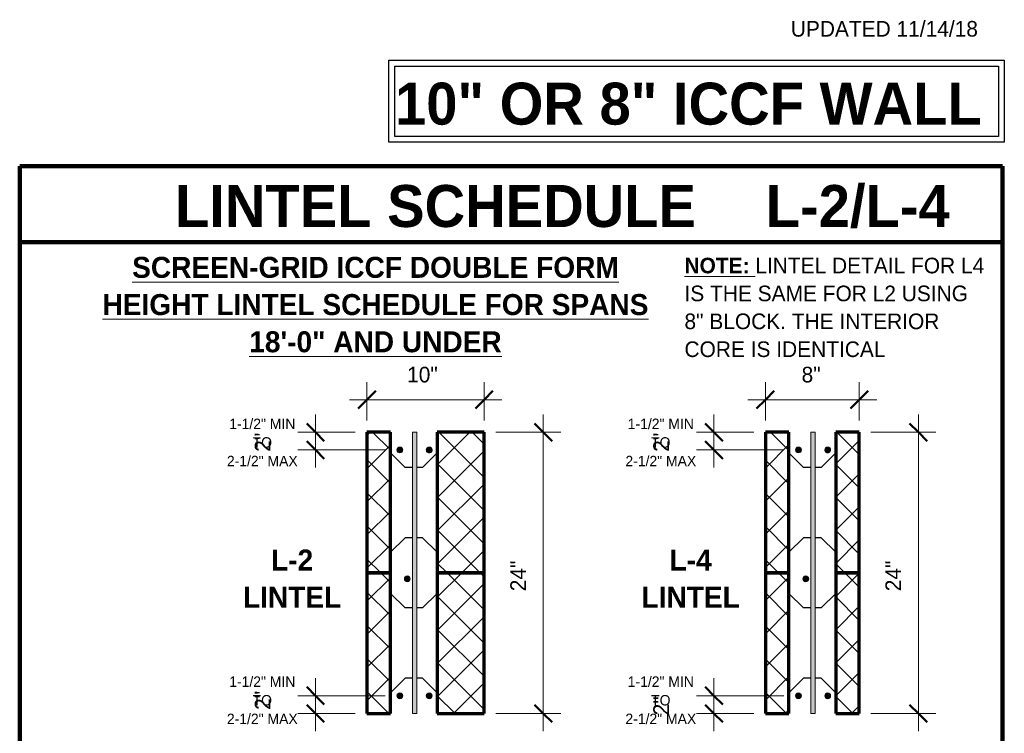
# Model space of a CAD drawing. Header units: inches. Extents: x 0 to 1352, y -35 to 287.
# Tile 13 of 13: x 1268 to 1352, y 19 to 80. Entities that reach past the tile are written whole.
import ezdxf

# ---------------------------------------------------------------- set-up
doc = ezdxf.new("R2010")
doc.units = ezdxf.units.IN
doc.header["$MEASUREMENT"] = 0
doc.linetypes.add('Hidden 1_16_', pattern=[0.09375, 0.0625, -0.03125])
doc.layers.add('A-ANNO-DIMS', color=1, linetype='Continuous')
for name, color, linetype, lineweight in [('A-ANNO-DIMS-16', 1, 'Continuous', 9), ('A-ANNO-TEXT', 2, 'Continuous', 9), ('A-DETL', 5, 'Hidden 1_16_', 9), ('A-DETL-GENF', 3, 'Continuous', 9), ('A-DETL-HLIN', 3, 'Continuous', 70), ('A-DETL-LLIN', 3, 'Continuous', 9), ('A-DETL-MLIN', 3, 'Continuous', 30)]:
    doc.layers.add(name, color=color, linetype=linetype, lineweight=lineweight)
doc.dimstyles.new('Linear_-_3_32__SBT_INCH_INCREM', dxfattribs={"dimscale": 12, "dimtxt": 0.125, "dimasz": 0.18, "dimexe": 0.125, "dimexo": 0.005208, "dimgap": 0.083333, "dimtad": 1, "dimtoh": 1, "dimdec": 0, "dimzin": 1, "dimdsep": 46, "dimlunit": 5, "dimtxsty": 'Standard', "dimtsz": 0.088388, "dimcen": 0.09, "dimdle": 0.125, "dimazin": 0, "dimtfac": 1, "dimtdec": 0, "dimtmove": 0, "dimatfit": 3, "dimfxl": 0, "dimtvp": 1, "dimtolj": 1, "dimtzin": 0, "dimarcsym": 0})
doc.dimstyles.new('Linear_-_3_32__SBT_INCH_INCREM_TO_1_2_', dxfattribs={"dimscale": 12, "dimtxt": 0.125, "dimasz": 0.18, "dimexe": 0.125, "dimexo": 0.005208, "dimgap": 0.083333, "dimtad": 1, "dimtoh": 1, "dimdec": 0, "dimzin": 1, "dimdsep": 46, "dimlunit": 5, "dimtxsty": 'Standard', "dimtsz": 0.088388, "dimcen": 0.09, "dimdle": 0.125, "dimazin": 0, "dimtfac": 1, "dimtdec": 0, "dimtmove": 0, "dimatfit": 3, "dimfxl": 0, "dimtvp": 1, "dimtolj": 1, "dimtzin": 0, "dimarcsym": 0})
pattern_1 = [(45, (1096.709, 0), (-1.414214, 1.414214), []), (135, (1096.709, 0), (-1.414214, -1.414214), [])]

# ---------------------------------------------------------------- blocks, each defined once
blk = doc.blocks.new('Reinf Bar Secti_0_ _ UNDER3')
at = {"layer": 'A-DETL-GENF'}
h = blk.add_hatch(color=256, dxfattribs=at)
edge = h.paths.add_edge_path(flags=0)
edge.add_arc((0, 0), 0.25, 180, 360)
edge.add_arc((0, 0), 0.25, 0, 180)
for start, end in [(0, 180), (180, 0)]:
    blk.add_arc((0, 0), 0.25, start, end, dxfattribs=at)
blk = doc.blocks.new('Reinf Bar Secti_0_ _ UNDER5')
at = {"layer": 'A-DETL-GENF'}
h = blk.add_hatch(color=256, dxfattribs=at)
edge = h.paths.add_edge_path(flags=0)
edge.add_arc((0, 0), 0.25, 180, 360)
edge.add_arc((0, 0), 0.25, 360, 540)
for start, end in [(360, 180), (180, 360)]:
    blk.add_arc((0, 0), 0.25, start, end, dxfattribs=at)
blk = doc.blocks.new('DIMBLOCK12-LINT_0_ _ UNDER0')
at = {"layer": 'A-ANNO-DIMS-16'}
for p, q in [((1312.186, 46.654), (1312.186, 19.654)), ((1308.142, 45.154), (1313.686, 45.154)), ((1312.186, 45.154), (1308.142, 45.154)), ((1308.142, 21.154), (1313.686, 21.154)), ((1312.186, 21.154), (1308.142, 21.154))]:
    blk.add_line(p, q, dxfattribs=at)
at = {"layer": 'A-ANNO-DIMS-16', "lineweight": 50}
for p, q in [((1312.186, 45.154), (1311.436, 45.904)), ((1312.186, 45.154), (1312.936, 44.404)), ((1312.186, 21.154), (1311.436, 21.904)), ((1312.186, 21.154), (1312.936, 20.404))]:
    blk.add_line(p, q, dxfattribs=at)
at = {"layer": 'A-ANNO-DIMS-16', "color": 0, "insert": (1309.376, 31.582), "char_height": 1.33411, "width": 3.77143, "attachment_point": 1, "rotation": 90, "line_spacing_factor": 1.070803}
blk.add_mtext('\\fStylus BT|b0|i0|c0|p34|;24"', dxfattribs=at)
blk = doc.blocks.new('DIMBLOCK13-LINT_0_ _ UNDER0')
at = {"layer": 'A-ANNO-DIMS-16'}
for p, q in [((1297.142, 46.154), (1297.142, 49.428)), ((1307.142, 46.154), (1307.142, 49.428)), ((1295.642, 47.928), (1308.642, 47.928)), ((1297.142, 47.928), (1297.142, 46.154)), ((1307.142, 47.928), (1307.142, 46.154))]:
    blk.add_line(p, q, dxfattribs=at)
at = {"layer": 'A-ANNO-DIMS-16', "lineweight": 50}
for p, q in [((1297.142, 47.928), (1296.392, 47.178)), ((1297.142, 47.928), (1297.892, 48.678)), ((1307.142, 47.928), (1306.392, 47.178)), ((1307.142, 47.928), (1307.892, 48.678))]:
    blk.add_line(p, q, dxfattribs=at)
at = {"layer": 'A-ANNO-DIMS-16', "color": 0, "insert": (1300.571, 50.738), "char_height": 1.33411, "width": 3.77143, "attachment_point": 1, "line_spacing_factor": 1.070803}
blk.add_mtext('\\fStylus BT|b0|i0|c0|p34|;10"', dxfattribs=at)
blk = doc.blocks.new('DIMBLOCK14-LINT_0_ _ UNDER0')
at = {"layer": 'A-ANNO-DIMS-16'}
for p, q in [((1344.186, 46.654), (1344.186, 19.654)), ((1340.142, 45.154), (1345.686, 45.154)), ((1344.186, 45.154), (1340.142, 45.154)), ((1340.142, 21.154), (1345.686, 21.154)), ((1344.186, 21.154), (1340.142, 21.154))]:
    blk.add_line(p, q, dxfattribs=at)
at = {"layer": 'A-ANNO-DIMS-16', "lineweight": 50}
for p, q in [((1344.186, 45.154), (1343.436, 45.904)), ((1344.186, 45.154), (1344.936, 44.404)), ((1344.186, 21.154), (1343.436, 21.904)), ((1344.186, 21.154), (1344.936, 20.404))]:
    blk.add_line(p, q, dxfattribs=at)
at = {"layer": 'A-ANNO-DIMS-16', "color": 0, "insert": (1341.376, 31.582), "char_height": 1.33411, "width": 3.77143, "attachment_point": 1, "rotation": 90, "line_spacing_factor": 1.070803}
blk.add_mtext('\\fStylus BT|b0|i0|c0|p34|;24"', dxfattribs=at)
blk = doc.blocks.new('DIMBLOCK15-LINT_0_ _ UNDER0')
at = {"layer": 'A-ANNO-DIMS-16'}
for p, q in [((1331.142, 46.154), (1331.142, 49.428)), ((1339.142, 46.154), (1339.142, 49.428)), ((1329.642, 47.928), (1340.642, 47.928)), ((1331.142, 47.928), (1331.142, 46.154)), ((1339.142, 47.928), (1339.142, 46.154))]:
    blk.add_line(p, q, dxfattribs=at)
at = {"layer": 'A-ANNO-DIMS-16', "lineweight": 50}
for p, q in [((1331.142, 47.928), (1330.392, 47.178)), ((1331.142, 47.928), (1331.892, 48.678)), ((1339.142, 47.928), (1338.392, 47.178)), ((1339.142, 47.928), (1339.892, 48.678))]:
    blk.add_line(p, q, dxfattribs=at)
at = {"layer": 'A-ANNO-DIMS-16', "color": 0, "insert": (1334.226, 50.738), "char_height": 1.33411, "width": 2.2, "attachment_point": 1, "line_spacing_factor": 1.070803}
blk.add_mtext('\\fStylus BT|b0|i0|c0|p34|;8"', dxfattribs=at)
blk = doc.blocks.new('DIMBLOCK16-LINT_0_ _ UNDER0')
at = {"layer": 'A-ANNO-DIMS-16'}
for p, q in [((1292.751, 46.654), (1292.751, 42.142)), ((1296.142, 45.154), (1291.251, 45.154)), ((1292.751, 45.154), (1296.142, 45.154)), ((1298.705, 43.642), (1291.251, 43.642)), ((1292.751, 43.642), (1298.705, 43.642))]:
    blk.add_line(p, q, dxfattribs=at)
at = {"layer": 'A-ANNO-DIMS-16', "lineweight": 50}
for p, q in [((1292.751, 45.154), (1292.001, 45.904)), ((1292.751, 45.154), (1293.501, 44.404)), ((1292.751, 43.642), (1292.001, 44.392)), ((1292.751, 43.642), (1293.501, 42.892))]:
    blk.add_line(p, q, dxfattribs=at)
at = {"layer": 'A-ANNO-DIMS-16', "color": 0, "insert": (1287.572, 43.481), "char_height": 1.33411, "width": 2.2, "attachment_point": 1, "rotation": 90, "line_spacing_factor": 1.070803}
blk.add_mtext('\\fStylus BT|b0|i0|c0|p34|;2"', dxfattribs=at)
blk = doc.blocks.new('DIMBLOCK17-LINT_0_ _ UNDER0')
at = {"layer": 'A-ANNO-DIMS-16'}
for p, q in [((1326.751, 46.654), (1326.751, 42.142)), ((1330.142, 45.154), (1325.251, 45.154)), ((1326.751, 45.154), (1330.142, 45.154)), ((1332.705, 43.642), (1325.251, 43.642)), ((1326.751, 43.642), (1332.705, 43.642))]:
    blk.add_line(p, q, dxfattribs=at)
at = {"layer": 'A-ANNO-DIMS-16', "lineweight": 50}
for p, q in [((1326.751, 45.154), (1326.001, 45.904)), ((1326.751, 45.154), (1327.501, 44.404)), ((1326.751, 43.642), (1326.001, 44.392)), ((1326.751, 43.642), (1327.501, 42.892))]:
    blk.add_line(p, q, dxfattribs=at)
at = {"layer": 'A-ANNO-DIMS-16', "color": 0, "insert": (1321.572, 43.481), "char_height": 1.33411, "width": 2.2, "attachment_point": 1, "rotation": 90, "line_spacing_factor": 1.070803}
blk.add_mtext('\\fStylus BT|b0|i0|c0|p34|;2"', dxfattribs=at)
blk = doc.blocks.new('DIMBLOCK18-LINT_0_ _ UNDER0')
at = {"layer": 'A-ANNO-DIMS-16'}
for p, q in [((1292.751, 19.654), (1292.751, 24.166)), ((1298.705, 22.666), (1291.251, 22.666)), ((1292.751, 22.666), (1298.705, 22.666)), ((1296.142, 21.154), (1291.251, 21.154)), ((1292.751, 21.154), (1296.142, 21.154))]:
    blk.add_line(p, q, dxfattribs=at)
at = {"layer": 'A-ANNO-DIMS-16', "lineweight": 50}
for p, q in [((1292.751, 22.666), (1292.001, 23.416)), ((1292.751, 21.154), (1292.001, 21.904)), ((1292.751, 22.666), (1293.501, 21.916)), ((1292.751, 21.154), (1293.501, 20.404))]:
    blk.add_line(p, q, dxfattribs=at)
at = {"layer": 'A-ANNO-DIMS-16', "color": 0, "insert": (1287.572, 21.458), "char_height": 1.33411, "width": 2.2, "attachment_point": 1, "rotation": 90, "line_spacing_factor": 1.070803}
blk.add_mtext('\\fStylus BT|b0|i0|c0|p34|;2"', dxfattribs=at)
blk = doc.blocks.new('DIMBLOCK19-LINT_0_ _ UNDER0')
at = {"layer": 'A-ANNO-DIMS-16'}
for p, q in [((1326.751, 19.654), (1326.751, 24.166)), ((1332.705, 22.666), (1325.251, 22.666)), ((1326.751, 22.666), (1332.705, 22.666)), ((1330.142, 21.154), (1325.251, 21.154)), ((1326.751, 21.154), (1330.142, 21.154))]:
    blk.add_line(p, q, dxfattribs=at)
at = {"layer": 'A-ANNO-DIMS-16', "lineweight": 50}
for p, q in [((1326.751, 22.666), (1326.001, 23.416)), ((1326.751, 21.154), (1326.001, 21.904)), ((1326.751, 22.666), (1327.501, 21.916)), ((1326.751, 21.154), (1327.501, 20.404))]:
    blk.add_line(p, q, dxfattribs=at)
at = {"layer": 'A-ANNO-DIMS-16', "color": 0, "insert": (1321.572, 20.993), "char_height": 1.33411, "width": 2.2, "attachment_point": 1, "rotation": 90, "line_spacing_factor": 1.070803}
blk.add_mtext('\\fStylus BT|b0|i0|c0|p34|;2"', dxfattribs=at)

msp = doc.modelspace()

# ---------------------------------------------------------------- hatches: boundary and pattern name
at = {"layer": 'A-DETL-GENF'}
h = msp.add_hatch(dxfattribs=at)
h.set_pattern_fill('FP10_25', style=0, pattern_type=2)
h.set_pattern_definition(pattern_1)
h.paths.add_polyline_path([(1297.142, 45.154), (1297.142, 33.154), (1299.142, 33.154), (1299.142, 45.154)], flags=0)
for points in [[(1301.392, 45.154), (1301.017, 45.154), (1301.017, 21.154), (1301.392, 21.154)], [(1335.392, 45.154), (1335.017, 45.154), (1335.017, 21.154), (1335.392, 21.154)]]:
    msp.add_hatch(color=7, dxfattribs=at).paths.add_polyline_path(points, flags=0)
h = msp.add_hatch(dxfattribs=at)
h.set_pattern_fill('FP10_25', style=0, pattern_type=2)
h.set_pattern_definition(pattern_1)
h.paths.add_polyline_path([(1307.142, 45.154), (1303.142, 45.154), (1303.142, 33.154), (1307.142, 33.154)], flags=0)
h = msp.add_hatch(dxfattribs=at)
h.set_pattern_fill('FP10_25', style=0, pattern_type=2)
h.set_pattern_definition(pattern_1)
h.paths.add_polyline_path([(1331.142, 45.154), (1331.142, 33.154), (1333.142, 33.154), (1333.142, 45.154)], flags=0)
h = msp.add_hatch(dxfattribs=at)
h.set_pattern_fill('FP10_25', style=0, pattern_type=2)
h.set_pattern_definition(pattern_1)
h.paths.add_polyline_path([(1339.142, 45.154), (1337.142, 45.154), (1337.142, 33.154), (1339.142, 33.154)], flags=0)
h = msp.add_hatch(dxfattribs=at)
h.set_pattern_fill('FP10_25', style=0, pattern_type=2)
h.set_pattern_definition(pattern_1)
h.paths.add_polyline_path([(1297.142, 33.154), (1297.142, 21.154), (1299.142, 21.154), (1299.142, 33.154)], flags=0)
h = msp.add_hatch(dxfattribs=at)
h.set_pattern_fill('FP10_25', style=0, pattern_type=2)
h.set_pattern_definition(pattern_1)
h.paths.add_polyline_path([(1307.142, 33.154), (1303.142, 33.154), (1303.142, 21.154), (1307.142, 21.154)], flags=0)
h = msp.add_hatch(dxfattribs=at)
h.set_pattern_fill('FP10_25', style=0, pattern_type=2)
h.set_pattern_definition(pattern_1)
h.paths.add_polyline_path([(1331.142, 33.154), (1331.142, 21.154), (1333.142, 21.154), (1333.142, 33.154)], flags=0)
h = msp.add_hatch(dxfattribs=at)
h.set_pattern_fill('FP10_25', style=0, pattern_type=2)
h.set_pattern_definition(pattern_1)
h.paths.add_polyline_path([(1339.142, 33.154), (1337.142, 33.154), (1337.142, 21.154), (1339.142, 21.154)], flags=0)

# ---------------------------------------------------------------- linework, layer by layer
at = {"layer": 'A-DETL', "linetype": 'Continuous', "lineweight": 30}
for p, q in [((1299.021, 76.897), (1351.521, 76.897)), ((1299.021, 69.897), (1299.021, 76.897)), ((1351.521, 76.897), (1351.521, 69.897)), ((1299.521, 76.397), (1351.021, 76.397)), ((1299.521, 70.397), (1299.521, 76.397)), ((1351.021, 76.397), (1351.021, 70.397)), ((1351.521, 69.897), (1299.021, 69.897)), ((1351.021, 70.397), (1299.521, 70.397))]:
    msp.add_line(p, q, dxfattribs=at)
at = {"layer": 'A-DETL', "linetype": 'Continuous', "lineweight": 90}
for p, q in [((1267.517, 67.871), (1351.354, 67.871)), ((1267.517, -29.694), (1267.517, 67.871)), ((1351.354, 67.871), (1351.354, -29.694)), ((1267.517, 61.371), (1351.354, 61.371))]:
    msp.add_line(p, q, dxfattribs=at)
at = {"layer": 'A-DETL', "linetype": 'Continuous'}
for p, q in [((1301.392, 45.154), (1301.017, 45.154)), ((1335.392, 45.154), (1335.017, 45.154)), ((1301.017, 21.154), (1301.392, 21.154)), ((1335.017, 21.154), (1335.392, 21.154))]:
    msp.add_line(p, q, dxfattribs=at)
at = {"layer": 'A-DETL-HLIN'}
for p, q in [((1297.142, 45.154), (1297.142, 33.154)), ((1299.142, 45.154), (1297.142, 45.154)), ((1297.142, 45.154), (1297.142, 33.154)), ((1299.142, 45.154), (1297.142, 45.154)), ((1299.142, 33.154), (1299.142, 45.154)), ((1299.142, 33.154), (1299.142, 45.154)), ((1307.142, 45.154), (1303.142, 45.154)), ((1303.142, 45.154), (1303.142, 33.154)), ((1307.142, 45.154), (1303.142, 45.154)), ((1303.142, 45.154), (1303.142, 33.154)), ((1307.142, 33.154), (1307.142, 45.154)), ((1307.142, 33.154), (1307.142, 45.154)), ((1331.142, 45.154), (1331.142, 33.154)), ((1333.142, 45.154), (1331.142, 45.154)), ((1331.142, 45.154), (1331.142, 33.154)), ((1333.142, 45.154), (1331.142, 45.154)), ((1333.142, 33.154), (1333.142, 45.154)), ((1333.142, 33.154), (1333.142, 45.154)), ((1339.142, 45.154), (1337.142, 45.154)), ((1337.142, 45.154), (1337.142, 33.154)), ((1339.142, 45.154), (1337.142, 45.154)), ((1337.142, 45.154), (1337.142, 33.154)), ((1339.142, 33.154), (1339.142, 45.154)), ((1339.142, 33.154), (1339.142, 45.154)), ((1297.142, 33.154), (1299.142, 33.154)), ((1297.142, 33.154), (1297.142, 21.154)), ((1299.142, 33.154), (1297.142, 33.154)), ((1297.142, 33.154), (1297.142, 21.154)), ((1299.142, 33.154), (1297.142, 33.154)), ((1299.142, 21.154), (1299.142, 33.154)), ((1299.142, 21.154), (1299.142, 33.154)), ((1303.142, 33.154), (1307.142, 33.154)), ((1307.142, 33.154), (1303.142, 33.154)), ((1303.142, 33.154), (1303.142, 21.154)), ((1307.142, 33.154), (1303.142, 33.154)), ((1303.142, 33.154), (1303.142, 21.154)), ((1307.142, 21.154), (1307.142, 33.154)), ((1307.142, 21.154), (1307.142, 33.154)), ((1331.142, 33.154), (1333.142, 33.154)), ((1331.142, 33.154), (1331.142, 21.154)), ((1333.142, 33.154), (1331.142, 33.154)), ((1331.142, 33.154), (1331.142, 21.154)), ((1333.142, 33.154), (1331.142, 33.154)), ((1333.142, 21.154), (1333.142, 33.154)), ((1333.142, 21.154), (1333.142, 33.154)), ((1337.142, 33.154), (1339.142, 33.154)), ((1339.142, 33.154), (1337.142, 33.154)), ((1337.142, 33.154), (1337.142, 21.154)), ((1339.142, 33.154), (1337.142, 33.154)), ((1337.142, 33.154), (1337.142, 21.154)), ((1339.142, 21.154), (1339.142, 33.154)), ((1339.142, 21.154), (1339.142, 33.154)), ((1297.142, 21.154), (1299.142, 21.154)), ((1297.142, 21.154), (1299.142, 21.154)), ((1303.142, 21.154), (1307.142, 21.154)), ((1303.142, 21.154), (1307.142, 21.154)), ((1331.142, 21.154), (1333.142, 21.154)), ((1331.142, 21.154), (1333.142, 21.154)), ((1337.142, 21.154), (1339.142, 21.154)), ((1337.142, 21.154), (1339.142, 21.154))]:
    msp.add_line(p, q, dxfattribs=at)
at = {"layer": 'A-DETL-LLIN'}
for p, q in [((1301.017, 45.154), (1301.017, 21.154)), ((1301.392, 21.154), (1301.392, 45.154)), ((1335.017, 45.154), (1335.017, 21.154)), ((1335.392, 21.154), (1335.392, 45.154))]:
    msp.add_line(p, q, dxfattribs=at)
at = {"layer": 'A-DETL-MLIN'}
for p, q in [((1299.142, 43.404), (1299.142, 45.154)), ((1303.142, 43.404), (1303.142, 45.154)), ((1333.142, 43.404), (1333.142, 45.154)), ((1337.142, 43.404), (1337.142, 45.154)), ((1299.142, 43.404), (1300.392, 42.154)), ((1303.142, 43.404), (1301.892, 42.154)), ((1333.142, 43.404), (1334.392, 42.154)), ((1337.142, 43.404), (1335.892, 42.154)), ((1301.017, 42.154), (1300.392, 42.154)), ((1301.892, 42.154), (1301.392, 42.154)), ((1335.017, 42.154), (1334.392, 42.154)), ((1335.892, 42.154), (1335.392, 42.154)), ((1299.142, 34.904), (1300.392, 36.154)), ((1301.017, 36.154), (1300.392, 36.154)), ((1301.892, 36.154), (1301.392, 36.154)), ((1303.142, 34.904), (1301.892, 36.154)), ((1333.142, 34.904), (1334.392, 36.154)), ((1335.017, 36.154), (1334.392, 36.154)), ((1335.892, 36.154), (1335.392, 36.154)), ((1337.142, 34.904), (1335.892, 36.154)), ((1299.142, 34.904), (1299.142, 33.154)), ((1303.142, 34.904), (1303.142, 33.154)), ((1333.142, 34.904), (1333.142, 33.154)), ((1337.142, 34.904), (1337.142, 33.154)), ((1299.142, 31.404), (1299.142, 33.154)), ((1303.142, 31.404), (1303.142, 33.154)), ((1333.142, 31.404), (1333.142, 33.154)), ((1337.142, 31.404), (1337.142, 33.154)), ((1299.142, 31.404), (1300.392, 30.154)), ((1303.142, 31.404), (1301.892, 30.154)), ((1333.142, 31.404), (1334.392, 30.154)), ((1337.142, 31.404), (1335.892, 30.154)), ((1301.017, 30.154), (1300.392, 30.154)), ((1301.892, 30.154), (1301.392, 30.154)), ((1335.017, 30.154), (1334.392, 30.154)), ((1335.892, 30.154), (1335.392, 30.154)), ((1299.142, 22.904), (1300.392, 24.154)), ((1301.017, 24.154), (1300.392, 24.154)), ((1301.892, 24.154), (1301.392, 24.154)), ((1303.142, 22.904), (1301.892, 24.154)), ((1333.142, 22.904), (1334.392, 24.154)), ((1335.017, 24.154), (1334.392, 24.154)), ((1335.892, 24.154), (1335.392, 24.154)), ((1337.142, 22.904), (1335.892, 24.154)), ((1299.142, 22.904), (1299.142, 21.154)), ((1303.142, 22.904), (1303.142, 21.154)), ((1333.142, 22.904), (1333.142, 21.154)), ((1337.142, 22.904), (1337.142, 21.154))]:
    msp.add_line(p, q, dxfattribs=at)

# ---------------------------------------------------------------- block references
at = {"layer": 'A-DETL-GENF'}
for name, p in [('Reinf Bar Secti_0_ _ UNDER3', (1299.955, 43.642)), ('Reinf Bar Secti_0_ _ UNDER3', (1333.955, 43.642)), ('Reinf Bar Secti_0_ _ UNDER3', (1300.585, 32.642)), ('Reinf Bar Secti_0_ _ UNDER3', (1334.585, 32.642)), ('Reinf Bar Secti_0_ _ UNDER5', (1299.955, 22.666)), ('Reinf Bar Secti_0_ _ UNDER5', (1333.955, 22.666))]:
    msp.add_blockref(name, p, dxfattribs=at)
at = {"layer": 'A-DETL-GENF', "rotation": 180}
for name, p in [('Reinf Bar Secti_0_ _ UNDER5', (1302.455, 43.642)), ('Reinf Bar Secti_0_ _ UNDER5', (1336.455, 43.642)), ('Reinf Bar Secti_0_ _ UNDER3', (1302.455, 22.666)), ('Reinf Bar Secti_0_ _ UNDER3', (1336.455, 22.666))]:
    msp.add_blockref(name, p, dxfattribs=at)

# ---------------------------------------------------------------- texts
at = {"layer": 'A-ANNO-TEXT', "color": 7}
for s, insert, char_height, width, attachment_point, line_spacing_factor in [('\\fStylus BT|b0|i0|c0|p34|;UPDATED 11/14/18', (1333.305, 80.247), 1.33411, 20.97, 1, 1.070803), ('\\fStylus BT|b1|i0|c0|p34|;10" OR 8" ICCF WALL', (1299.538, 74.984), 3.58255, 60.864, 1, 1.063354), ('\\fStylus BT|b1|i0|c0|p34|;L-2/L-4', (1331.164, 66.25), 3.58255, 20.112, 1, 1.063354), ('\\fStylus BT|b1|i0|c0|p34|;LINTEL SCHEDULE', (1280.768, 66.25), 3.58255, 50.208, 1, 1.063354), ('\\fStylus BT|b1|i0|c0|p34|;\\LSCREEN-GRID ICCF DOUBLE FORM\\l\\P\\LHEIGHT LINTEL SCHEDULE FOR SPANS\\l\\P\\L18\'-0" AND UNDER', (1297.871, 60.119), 1.79128, 54.408, 2, 1.063354), ('\\fStylus BT|b1|i0|c0|p34|;\\LNOTE:\\fStylus BT|b0|i0|c0|p34|;\\l LINTEL DETAIL FOR L4\\PIS THE SAME FOR L2 USING\\P8" BLOCK. THE INTERIOR\\PCORE IS IDENTICAL', (1324.233, 60.047), 1.33411, 30.186, 1, 1.070803), ('\\fStylus BT|b0|i0|c0|p34|;1-1/2" MIN\\PTO\\P2-1/2" MAX', (1288.216, 46.314), 0.88941, 8.028, 2, 1.070803), ('\\fStylus BT|b0|i0|c0|p34|;1-1/2" MIN\\PTO\\P2-1/2" MAX', (1322.216, 46.314), 0.88941, 8.028, 2, 1.070803), ('\\fStylus BT|b1|i0|c0|p34|;L-2\\PLINTEL', (1290.759, 35.142), 1.79128, 8.88, 2, 1.063354), ('\\fStylus BT|b1|i0|c0|p34|;L-4\\PLINTEL', (1324.759, 35.142), 1.79128, 8.88, 2, 1.063354), ('\\fStylus BT|b0|i0|c0|p34|;1-1/2" MIN\\PTO\\P2-1/2" MAX', (1288.216, 24.314), 0.88941, 8.028, 2, 1.070803), ('\\fStylus BT|b0|i0|c0|p34|;1-1/2" MIN\\PTO\\P2-1/2" MAX', (1322.216, 24.314), 0.88941, 8.028, 2, 1.070803)]:
    msp.add_mtext(s, dxfattribs=dict(at, insert=insert, char_height=char_height, width=width, attachment_point=attachment_point, line_spacing_factor=line_spacing_factor))

# ---------------------------------------------------------------- dimensions: what is measured, and where the dimension line sits
at = {"layer": 'A-ANNO-DIMS', "lineweight": 9}
for base, p1, p2, picture, middle in [((1307.142, 47.928), (1297.142, 45.154), (1307.142, 45.154), 'DIMBLOCK13-LINT_0_ _ UNDER0', (1302.142, 49.678)), ((1339.142, 47.928), (1331.142, 45.154), (1339.142, 45.154), 'DIMBLOCK15-LINT_0_ _ UNDER0', (1335.142, 49.678))]:
    dim = msp.add_linear_dim(base=base, p1=p1, p2=p2, dimstyle='Linear_-_3_32__SBT_INCH_INCREM_TO_1_2_', dxfattribs=at)
    dim.commit()
    dim.dimension.update_dxf_attribs({"geometry": picture, "text_midpoint": middle})
for base, p1, p2, dimstyle, picture, middle in [((1292.751, 43.642), (1297.142, 45.154), (1299.705, 43.642), 'Linear_-_3_32__SBT_INCH_INCREM', 'DIMBLOCK16-LINT_0_ _ UNDER0', (1291.251, 41.149)), ((1312.186, 21.154), (1307.142, 45.154), (1307.142, 21.154), 'Linear_-_3_32__SBT_INCH_INCREM_TO_1_2_', 'DIMBLOCK12-LINT_0_ _ UNDER0', (1310.436, 33.154)), ((1326.751, 43.642), (1331.142, 45.154), (1333.705, 43.642), 'Linear_-_3_32__SBT_INCH_INCREM', 'DIMBLOCK17-LINT_0_ _ UNDER0', (1325.251, 41.149)), ((1344.186, 21.154), (1339.142, 45.154), (1339.142, 21.154), 'Linear_-_3_32__SBT_INCH_INCREM_TO_1_2_', 'DIMBLOCK14-LINT_0_ _ UNDER0', (1342.436, 33.154)), ((1292.751, 22.666), (1297.142, 21.154), (1299.705, 22.666), 'Linear_-_3_32__SBT_INCH_INCREM', 'DIMBLOCK18-LINT_0_ _ UNDER0', (1294.251, 28.658)), ((1326.751, 22.666), (1331.142, 21.154), (1333.705, 22.666), 'Linear_-_3_32__SBT_INCH_INCREM', 'DIMBLOCK19-LINT_0_ _ UNDER0', (1328.251, 28.658))]:
    dim = msp.add_linear_dim(base=base, p1=p1, p2=p2, angle=90, dimstyle=dimstyle, dxfattribs=at)
    dim.commit()
    dim.dimension.update_dxf_attribs({"geometry": picture, "text_midpoint": middle})

doc.saveas('drawing.dxf')
